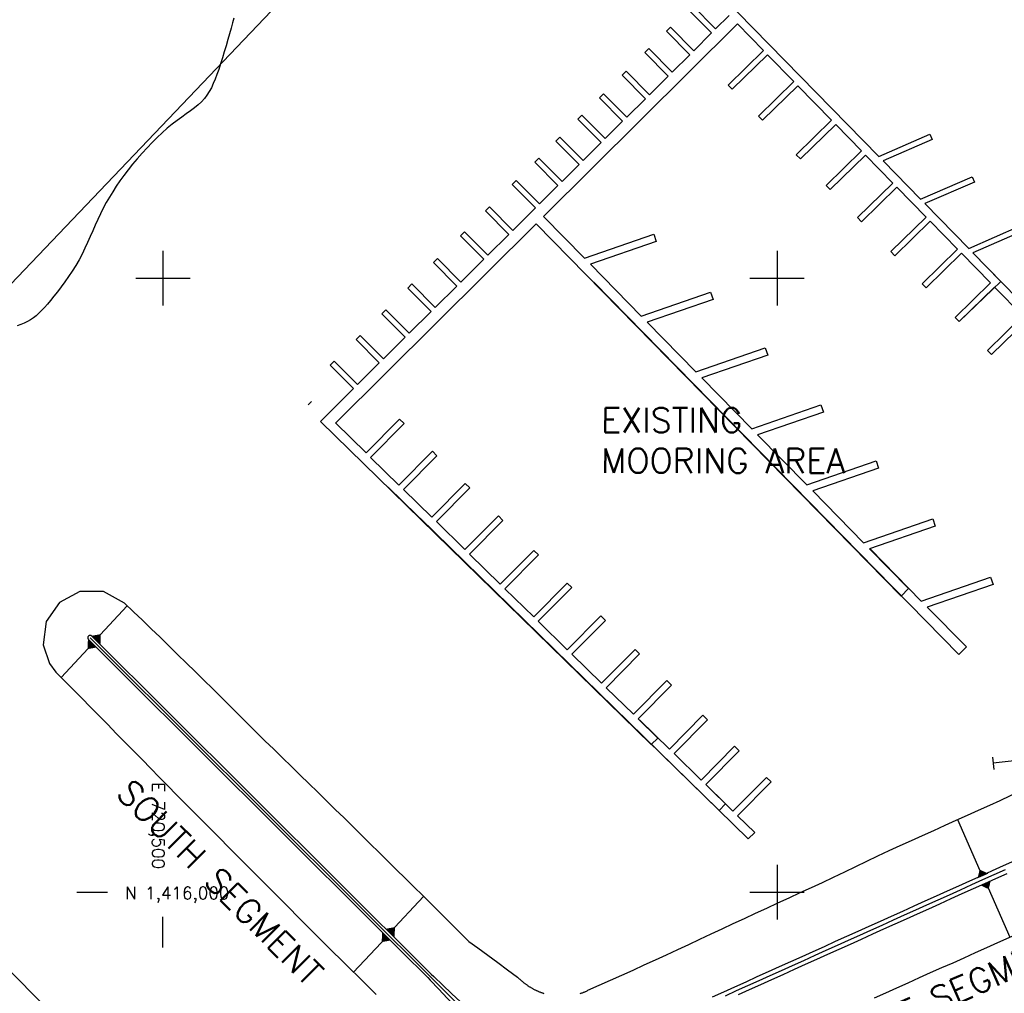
# Model space of a CAD drawing. Header units: feet. Extents: x 719681 to 872103, y 1414424 to 1527791.
# Tile 3 of 12: x 720383 to 721185, y 1415918 to 1416711. Entities that reach past the tile are written whole.
import ezdxf

# ---------------------------------------------------------------- set-up
doc = ezdxf.new("R2010")
doc.units = ezdxf.units.FT
doc.header["$LTSCALE"] = 100
doc.header["$MEASUREMENT"] = 0
doc.linetypes.add('DASHED', pattern=[0.75, 0.5, -0.25])
doc.linetypes.add('DASHED2', pattern=[0.375, 0.25, -0.125])
for name, color, linetype in [('BREAKWATER-ALT3B-MODIFIED', 3, 'CONTINUOUS'), ('CONT-MJR-2002', 6, 'DASHED2'), ('FLOATS', 8, 'CONTINUOUS'), ('FLOATS-RAC', 20, 'CONTINUOUS'), ('GRID', 7, 'CONTINUOUS'), ('LIMITS', 3, 'DASHED'), ('SHORELINE', 4, 'CONTINUOUS')]:
    doc.layers.add(name, color=color, linetype=linetype)
doc.styles.add('L100', font='ROMANS.SHX')
doc.styles.add('L200', font='simplex', dxfattribs={"height": 50})

# ---------------------------------------------------------------- blocks, each defined once
blk = doc.blocks.new('SIDETICK')
at = {"layer": 'GRID'}
blk.add_lwpolyline([(-0.25, 0), (0, 0)], dxfattribs=at)
blk = doc.blocks.new('TICK')
at = {"layer": 'GRID'}
for points in [[(0, 0.2215), (0, -0.2215)], [(-0.2215, 0), (0.2215, 0)]]:
    blk.add_lwpolyline(points, dxfattribs=at)

msp = doc.modelspace()

# ---------------------------------------------------------------- linework, layer by layer
at = {"layer": 'BREAKWATER-ALT3B-MODIFIED', "color": 1}
for p, q in [((720445.29, 1416205.83, 32), (720470.97, 1416233.27, 32)), ((720442.77, 1416202.24, 32), (720417.16, 1416174.88, 32)), ((721167.3, 1416012.96, 32), (721147.18, 1416058.99, 32)), ((721170.07, 1416007.9, 32), (721189.59, 1415963.25, 32)), ((720684.8, 1415967.25, 32), (720712.17, 1415996.5, 32)), ((720682.28, 1415963.66, 32), (720655.26, 1415934.79, 32))]:
    msp.add_line(p, q, dxfattribs=at)
at = {"layer": 'BREAKWATER-ALT3B-MODIFIED'}
for points in [[(720468.82, 1416235.33, -10.21), (720451.71, 1416244.87, -9.88), (720432.39, 1416244.97, -9.51), (720415.73, 1416235.81, -9.03), (720404.88, 1416220.37, -9.14), (720402.47, 1416201.5, -9.44), (720407.62, 1416186.33, -9.73), (720412.9, 1416179.19, -9.95)], [(720468.82, 1416235.33, -10.21), (720476.05, 1416228.42, -10.35), (720483.26, 1416221.48, -10.47), (720490.46, 1416214.54, -10.58), (720497.63, 1416207.57, -10.66), (720504.77, 1416200.57, -10.71), (720511.91, 1416193.57, -10.77), (720519.06, 1416186.57, -10.82), (720526.22, 1416179.59, -10.9), (720533.41, 1416172.64, -11), (720540.5, 1416165.59, -11), (720547.58, 1416158.53, -11), (720554.67, 1416151.47, -11), (720561.75, 1416144.41, -11), (720568.84, 1416137.36, -11), (720575.92, 1416130.3, -11), (720583.07, 1416123.3, -11.06), (720590.23, 1416116.33, -11.13), (720597.39, 1416109.35, -11.21), (720604.55, 1416102.36, -11.28), (720611.7, 1416095.37, -11.34), (720618.85, 1416088.38, -11.4), (720626.01, 1416081.39, -11.47), (720633.16, 1416074.4, -11.53), (720640.31, 1416067.41, -11.59), (720647.46, 1416060.42, -11.65), (720654.6, 1416053.42, -11.71), (720661.73, 1416046.4, -11.75), (720668.84, 1416039.38, -11.78), (720675.96, 1416032.35, -11.81), (720683.08, 1416025.33, -11.84), (720690.2, 1416018.31, -11.88), (720697.32, 1416011.29, -11.91), (720704.41, 1416004.23, -11.91), (720711.49, 1415997.17, -11.91), (720718.59, 1415990.13, -11.92), (720725.68, 1415983.08, -11.94), (720732.78, 1415976.03, -11.95), (720739.87, 1415968.99, -11.96), (720746.97, 1415961.94, -11.97), (720749.06, 1415959.87, -11.97)], [(720442.13, 1416208.53, 15), (720441.28, 1416209.04, 15), (720440.29, 1416209.07, 15), (720439.4, 1416208.62, 15), (720438.84, 1416207.81, 15), (720438.74, 1416206.83, 15), (720439.12, 1416205.91, 15), (720439.31, 1416205.7, 15)], [(720439.31, 1416205.7, 15), (720446.39, 1416198.64, 15), (720453.47, 1416191.58, 15), (720460.56, 1416184.53, 15), (720467.64, 1416177.47, 15), (720474.73, 1416170.41, 15), (720481.81, 1416163.35, 15), (720488.9, 1416156.3, 15), (720495.98, 1416149.24, 15), (720503.07, 1416142.18, 15), (720510.15, 1416135.12, 15), (720517.23, 1416128.07, 15), (720524.32, 1416121.01, 15), (720531.4, 1416113.95, 15), (720538.49, 1416106.89, 15), (720545.57, 1416099.83, 15), (720552.66, 1416092.78, 15), (720559.74, 1416085.72, 15), (720566.83, 1416078.66, 15), (720573.91, 1416071.6, 15), (720580.99, 1416064.55, 15), (720588.08, 1416057.49, 15), (720595.16, 1416050.43, 15), (720602.25, 1416043.37, 15), (720609.33, 1416036.32, 15), (720616.42, 1416029.26, 15), (720623.5, 1416022.2, 15), (720630.59, 1416015.14, 15), (720637.67, 1416008.09, 15), (720644.75, 1416001.03, 15), (720651.84, 1415993.97, 15), (720658.92, 1415986.91, 15), (720666.01, 1415979.85, 15), (720673.09, 1415972.8, 15), (720680.18, 1415965.74, 15), (720687.26, 1415958.68, 15), (720694.35, 1415951.62, 15), (720701.43, 1415944.57, 15), (720708.51, 1415937.51, 15), (720715.6, 1415930.45, 15), (720717.7, 1415928.36, 15)], [(720440.72, 1416207.12, 0), (720447.8, 1416200.06, 0), (720454.89, 1416193, 0), (720461.97, 1416185.94, 0), (720469.05, 1416178.89, 0), (720476.14, 1416171.83, 0), (720483.22, 1416164.77, 0), (720490.31, 1416157.71, 0), (720497.39, 1416150.66, 0), (720504.48, 1416143.6, 0), (720511.56, 1416136.54, 0), (720518.65, 1416129.48, 0), (720525.73, 1416122.42, 0), (720532.81, 1416115.37, 0), (720539.9, 1416108.31, 0), (720546.98, 1416101.25, 0), (720554.07, 1416094.19, 0), (720561.15, 1416087.14, 0), (720568.24, 1416080.08, 0), (720575.32, 1416073.02, 0), (720582.41, 1416065.96, 0), (720589.49, 1416058.91, 0), (720596.57, 1416051.85, 0), (720603.66, 1416044.79, 0), (720610.74, 1416037.73, 0), (720617.83, 1416030.68, 0), (720624.91, 1416023.62, 0), (720632, 1416016.56, 0), (720639.08, 1416009.5, 0), (720646.17, 1416002.44, 0), (720653.25, 1415995.39, 0), (720660.33, 1415988.33, 0), (720667.42, 1415981.27, 0), (720674.5, 1415974.21, 0), (720681.59, 1415967.16, 0), (720688.67, 1415960.1, 0), (720695.76, 1415953.04, 0), (720702.84, 1415945.98, 0), (720709.93, 1415938.93, 0), (720717.01, 1415931.87, 0), (720724.09, 1415924.81, 0), (720731.18, 1415917.75, 0), (720738.26, 1415910.69, 0)], [(720442.13, 1416208.53, 15), (720449.21, 1416201.48, 15), (720456.3, 1416194.42, 15), (720463.38, 1416187.36, 15), (720470.47, 1416180.3, 15), (720477.55, 1416173.25, 15), (720484.63, 1416166.19, 15), (720491.72, 1416159.13, 15), (720498.8, 1416152.07, 15), (720505.89, 1416145.01, 15), (720512.97, 1416137.96, 15), (720520.06, 1416130.9, 15), (720527.14, 1416123.84, 15), (720534.23, 1416116.78, 15), (720541.31, 1416109.73, 15), (720548.39, 1416102.67, 15), (720555.48, 1416095.61, 15), (720562.56, 1416088.55, 15), (720569.65, 1416081.5, 15), (720576.73, 1416074.44, 15), (720583.82, 1416067.38, 15), (720590.9, 1416060.32, 15), (720597.99, 1416053.27, 15), (720605.07, 1416046.21, 15), (720612.15, 1416039.15, 15), (720619.24, 1416032.09, 15), (720626.32, 1416025.03, 15), (720633.41, 1416017.98, 15), (720640.49, 1416010.92, 15), (720647.58, 1416003.86, 15), (720654.66, 1415996.8, 15), (720661.75, 1415989.75, 15), (720668.83, 1415982.69, 15), (720675.91, 1415975.63, 15), (720683, 1415968.57, 15), (720690.08, 1415961.52, 15), (720697.17, 1415954.46, 15), (720704.25, 1415947.4, 15), (720711.34, 1415940.34, 15), (720718.42, 1415933.28, 15), (720720.51, 1415931.21, 15)], [(720412.9, 1416179.19, -9.95), (720419.92, 1416172.08, -10), (720427.01, 1416165.02, -10), (720434.05, 1416157.92, -10.04), (720441.04, 1416150.77, -10.13), (720448.03, 1416143.62, -10.22), (720455.03, 1416136.47, -10.3), (720462.03, 1416129.33, -10.38), (720469.04, 1416122.2, -10.45), (720476.05, 1416115.06, -10.52), (720483.05, 1416107.93, -10.59), (720490.05, 1416100.78, -10.68), (720497.04, 1416093.62, -10.77), (720504.03, 1416086.48, -10.85), (720511.07, 1416079.38, -10.89), (720518.09, 1416072.25, -10.96), (720525.13, 1416065.15, -11), (720532.22, 1416058.09, -11), (720539.27, 1416051.01, -11.02), (720546.29, 1416043.88, -11.09), (720553.33, 1416036.78, -11.13), (720560.38, 1416029.68, -11.17), (720567.43, 1416022.59, -11.2), (720574.47, 1416015.49, -11.24), (720581.52, 1416008.4, -11.27), (720588.57, 1416001.31, -11.3), (720595.63, 1415994.22, -11.33), (720602.69, 1415987.14, -11.35), (720609.75, 1415980.06, -11.38), (720616.81, 1415972.98, -11.4), (720623.9, 1415965.92, -11.39), (720630.98, 1415958.86, -11.39), (720638.08, 1415951.82, -11.38), (720645.18, 1415944.78, -11.37), (720652.28, 1415937.74, -11.35), (720659.39, 1415930.7, -11.33), (720666.49, 1415923.66, -11.31), (720673.57, 1415916.6, -11.32)], [(721227.04, 1416096.63, -14), (721216.81, 1416091.67, -14), (721207.82, 1416087.29, -14), (721198.83, 1416082.9, -14), (721189.84, 1416078.52, -14), (721181.5, 1416074.46, -14)], [(721181.5, 1416074.46, -14), (721172.98, 1416070.62, -14), (721163.86, 1416066.51, -14), (721154.75, 1416062.4, -14), (721145.63, 1416058.29, -14), (721136.51, 1416054.18, -14), (721127.4, 1416050.07, -14), (721118.28, 1416045.96, -14), (721109.17, 1416041.85, -14), (721100.05, 1416037.74, -14), (721090.95, 1416033.58, -13.97), (721081.95, 1416029.22, -13.78), (721072.95, 1416024.86, -13.6), (721063.91, 1416020.56, -13.46), (721054.86, 1416016.32, -13.37), (721045.83, 1416012.02, -13.23), (721036.8, 1416007.72, -13.09), (721027.73, 1416003.49, -13), (721018.62, 1415999.37, -12.99), (721009.55, 1415995.17, -12.93), (721000.47, 1415990.98, -12.87), (720991.39, 1415986.78, -12.8), (720982.31, 1415982.59, -12.74), (720973.24, 1415978.39, -12.68), (720964.16, 1415974.18, -12.61), (720955.1, 1415969.96, -12.53), (720946.04, 1415965.73, -12.43), (720936.98, 1415961.49, -12.34), (720927.92, 1415957.26, -12.25), (720918.86, 1415953.02, -12.16), (720909.8, 1415948.79, -12.07), (720900.72, 1415944.58, -12), (720891.6, 1415940.47, -12), (720882.49, 1415936.36, -12), (720873.37, 1415932.26, -12), (720845.81, 1415919.83, -12)], [(721193.32, 1416025.49, 19), (721184.21, 1416021.38, 19), (721175.09, 1416017.27, 19), (721165.98, 1416013.16, 19), (721156.86, 1416009.05, 19), (721147.74, 1416004.94, 19), (721138.63, 1416000.83, 19), (721129.51, 1415996.72, 19), (721120.39, 1415992.61, 19), (721111.28, 1415988.5, 19), (721102.16, 1415984.39, 19), (721093.04, 1415980.28, 19), (721083.93, 1415976.17, 19), (721074.81, 1415972.06, 19), (721065.69, 1415967.95, 19), (721056.58, 1415963.84, 19), (721047.46, 1415959.73, 19), (721038.35, 1415955.62, 19), (721029.23, 1415951.51, 19), (721020.11, 1415947.4, 19), (721011, 1415943.29, 19), (721001.88, 1415939.18, 19), (720992.76, 1415935.07, 19), (720983.65, 1415930.96, 19), (720974.53, 1415926.85, 19), (720965.41, 1415922.74, 19), (720956.3, 1415918.63, 19), (720947.18, 1415914.52, 19)], [(721185.65, 1416018.19, 15), (721176.53, 1416014.08, 15), (721167.41, 1416009.97, 15), (721158.3, 1416005.86, 15), (721149.18, 1416001.75, 15), (721140.06, 1415997.64, 15), (721130.95, 1415993.53, 15), (721121.83, 1415989.42, 15), (721112.72, 1415985.31, 15), (721103.6, 1415981.2, 15), (721094.48, 1415977.09, 15), (721085.37, 1415972.98, 15), (721076.25, 1415968.87, 15), (721067.13, 1415964.76, 15), (721058.02, 1415960.65, 15), (721048.9, 1415956.54, 15), (721039.78, 1415952.43, 15), (721030.67, 1415948.32, 15), (721021.55, 1415944.21, 15), (721012.43, 1415940.1, 15), (721003.32, 1415935.99, 15), (720994.2, 1415931.88, 15), (720985.09, 1415927.77, 15), (720975.97, 1415923.66, 15), (720966.85, 1415919.55, 15), (720957.74, 1415915.44, 15)], [(721185.65, 1416018.19, 19), (721176.53, 1416014.08, 19), (721167.41, 1416009.97, 19), (721158.3, 1416005.86, 19), (721149.18, 1416001.75, 19), (721140.06, 1415997.64, 19), (721130.95, 1415993.53, 19), (721121.83, 1415989.42, 19), (721112.72, 1415985.31, 19), (721103.6, 1415981.2, 19), (721094.48, 1415977.09, 19), (721085.37, 1415972.98, 19), (721076.25, 1415968.87, 19), (721067.13, 1415964.76, 19), (721058.02, 1415960.65, 19), (721048.9, 1415956.54, 19), (721039.78, 1415952.43, 19), (721030.67, 1415948.32, 19), (721021.55, 1415944.21, 19), (721012.43, 1415940.1, 19), (721003.32, 1415935.99, 19), (720994.2, 1415931.88, 19), (720985.09, 1415927.77, 19), (720975.97, 1415923.66, 19), (720966.85, 1415919.55, 19), (720957.74, 1415915.44, 19)], [(721187.08, 1416015, 19), (721177.97, 1416010.89, 19), (721168.85, 1416006.78, 19), (721159.74, 1416002.67, 19), (721150.62, 1415998.56, 19), (721141.5, 1415994.45, 19), (721132.39, 1415990.34, 19), (721123.27, 1415986.23, 19), (721114.15, 1415982.12, 19), (721105.04, 1415978.01, 19), (721095.92, 1415973.9, 19), (721086.8, 1415969.79, 19), (721077.69, 1415965.68, 19), (721068.57, 1415961.57, 19), (721059.46, 1415957.46, 19), (721050.34, 1415953.35, 19), (721041.22, 1415949.24, 19), (721032.11, 1415945.13, 19), (721022.99, 1415941.02, 19), (721013.87, 1415936.91, 19), (721004.76, 1415932.8, 19), (720995.64, 1415928.69, 19), (720986.52, 1415924.58, 19), (720977.41, 1415920.47, 19), (720968.29, 1415916.36, 19)], [(721224.67, 1415978.96, -13.2), (721216.03, 1415975.13, -13.16), (721206.89, 1415971.06, -13.13), (721197.77, 1415966.96, -13.12), (721188.67, 1415962.83, -13.14), (721179.55, 1415958.71, -13.14), (721170.44, 1415954.6, -13.15), (721161.33, 1415950.48, -13.15), (721152.23, 1415946.33, -13.19), (721143.11, 1415942.21, -13.19), (721133.92, 1415938.28, -13.06), (721124.76, 1415934.25, -13), (721115.65, 1415930.14, -13), (721106.53, 1415926.03, -13), (721097.42, 1415921.92, -13), (721088.3, 1415917.81, -13), (721079.18, 1415913.71, -13)], [(720749.06, 1415959.87, -11.97), (720756.32, 1415954.77, -11.99), (720764.44, 1415948.81, -12), (720772.56, 1415942.84, -12), (720780.67, 1415936.88, -12), (720788.78, 1415930.91, -12), (720789.63, 1415930.09, -12)], [(720717.7, 1415928.36, 15), (720724.57, 1415921.09, 15.8), (720731.44, 1415913.83, 16.6), (720738.31, 1415906.56, 17.4), (720745.18, 1415899.29, 18.2), (720752.05, 1415892.03, 19), (720752.07, 1415892, 19)], [(720720.51, 1415931.21, 15), (720727.8, 1415924.37, 15.8), (720735.09, 1415917.52, 16.6), (720742.39, 1415910.68, 17.4), (720749.68, 1415903.84, 18.2), (720756.97, 1415897, 19), (720756.98, 1415896.99, 19)], [(720789.63, 1415930.09, -12), (720790.16, 1415929.56, -11.99), (720790.52, 1415929.21, -11.99), (720790.88, 1415928.87, -11.99), (720791.25, 1415928.53, -11.99), (720791.62, 1415928.19, -11.99), (720791.99, 1415927.85, -11.99), (720792.37, 1415927.52, -11.99), (720792.75, 1415927.2, -11.99), (720793.13, 1415926.88, -11.99), (720793.51, 1415926.56, -11.99), (720793.9, 1415926.24, -11.99), (720794.3, 1415925.93, -11.99), (720794.69, 1415925.63, -11.99), (720795.09, 1415925.32, -11.99), (720795.49, 1415925.03, -11.99), (720795.9, 1415924.73, -11.99), (720796.3, 1415924.44, -11.99), (720796.71, 1415924.15, -11.99), (720797.13, 1415923.87, -11.99), (720797.54, 1415923.59, -11.99), (720797.96, 1415923.32, -11.99), (720798.38, 1415923.05, -11.99), (720798.81, 1415922.79, -11.99), (720799.23, 1415922.53, -11.99), (720799.66, 1415922.27, -11.99), (720800.1, 1415922.02, -11.99), (720800.53, 1415921.77, -11.99), (720800.97, 1415921.53, -11.99), (720801.41, 1415921.29, -11.99), (720801.85, 1415921.05, -11.99), (720802.29, 1415920.82, -11.99), (720802.74, 1415920.6, -11.99), (720803.19, 1415920.38, -11.99), (720803.64, 1415920.16, -11.99), (720804.09, 1415919.95, -11.99), (720804.55, 1415919.74, -11.99), (720805.01, 1415919.54, -11.99), (720805.46, 1415919.34, -11.99), (720805.93, 1415919.15, -11.99), (720806.39, 1415918.96, -11.99), (720806.85, 1415918.78, -11.99), (720807.32, 1415918.6, -12), (720807.79, 1415918.43, -12), (720808.26, 1415918.26, -12), (720808.73, 1415918.09, -12), (720809.21, 1415917.93, -12), (720809.68, 1415917.78, -12), (720810.16, 1415917.62, -12)], [(720839.71, 1415917.52, -12), (720840.19, 1415917.67, -12), (720840.66, 1415917.82, -12), (720841.14, 1415917.98, -12), (720841.61, 1415918.14, -12), (720842.08, 1415918.31, -12), (720842.55, 1415918.48, -12), (720843.02, 1415918.66, -12), (720843.48, 1415918.84, -12), (720843.95, 1415919.03, -12), (720844.41, 1415919.22, -12), (720844.87, 1415919.41, -12), (720845.36, 1415919.63, -12), (720845.81, 1415919.83, -12)]]:
    msp.add_polyline3d(points, dxfattribs=at)
at = {"layer": 'BREAKWATER-ALT3B-MODIFIED', "color": 1}
for points in [[(720438.9, 1416205.82), (720445.85, 1416199.24), (720438.64, 1416197.93)], [(720449.17, 1416202.25), (720442.21, 1416208.83), (720449.43, 1416210.14)], [(721172.12, 1416015.11), (721163.32, 1416011.32), (721164.97, 1416018.46)], [(721165.25, 1416005.76), (721174.05, 1416009.54), (721172.4, 1416002.4)], [(720678.4, 1415967.24), (720685.36, 1415960.66), (720678.14, 1415959.35)], [(720688.68, 1415963.67), (720681.72, 1415970.25), (720688.93, 1415971.56)]]:
    msp.add_solid(points, dxfattribs=at)
at = {"layer": 'CONT-MJR-2002'}
msp.add_line((720620.95, 1416399.71), (720618.13, 1416396.87), dxfattribs=at)
at = {"layer": 'FLOATS'}
for p, q in [((720927.79, 1416718.81), (720946.77, 1416699.7)), ((720950.05, 1416702.96), (720931.07, 1416722.06)), ((720950.05, 1416702.96), (720961.11, 1416713.94)), ((720967.82, 1416707.07), (720809.91, 1416550.25)), ((720913.21, 1416704.33), (720909.93, 1416701.07)), ((720932.19, 1416685.22), (720913.21, 1416704.33)), ((720909.93, 1416701.07), (720928.91, 1416681.96)), ((720895.71, 1416686.94), (720892.43, 1416683.68)), ((720914.68, 1416667.83), (720895.71, 1416686.94)), ((720960.26, 1416657.23), (720989.04, 1416685.34)), ((720892.43, 1416683.68), (720911.4, 1416664.58)), ((720992.33, 1416681.98), (720963.54, 1416653.87)), ((720877.11, 1416668.47), (720873.83, 1416665.21)), ((720873.83, 1416665.21), (720892.81, 1416646.11)), ((720896.09, 1416649.36), (720877.11, 1416668.47)), ((720963.54, 1416653.87), (720960.26, 1416657.23)), ((720984.88, 1416632.02), (721013.66, 1416660.13)), ((721016.95, 1416656.77), (720988.16, 1416628.66)), ((720858.63, 1416650.11), (720855.35, 1416646.85)), ((720855.35, 1416646.85), (720874.32, 1416627.75)), ((720877.6, 1416631.01), (720858.63, 1416650.11)), ((720841.16, 1416632.77), (720837.88, 1416629.51)), ((720837.88, 1416629.51), (720856.86, 1416610.41)), ((720860.14, 1416613.66), (720841.16, 1416632.77)), ((720988.16, 1416628.66), (720984.88, 1416632.02)), ((721015.72, 1416600.44), (721044.5, 1416628.55)), ((721047.79, 1416625.19), (721019, 1416597.08)), ((720823.14, 1416614.87), (720819.86, 1416611.61)), ((720842.12, 1416595.77), (720823.14, 1416614.87)), ((720819.86, 1416611.61), (720838.84, 1416592.51)), ((720805.97, 1416597.82), (720802.69, 1416594.56)), ((720824.95, 1416578.72), (720805.97, 1416597.82)), ((721019, 1416597.08), (721015.72, 1416600.44)), ((721040.06, 1416575.52), (721068.84, 1416603.64)), ((721072.12, 1416600.28), (721043.34, 1416572.16)), ((720802.69, 1416594.56), (720821.67, 1416575.46)), ((720787.56, 1416579.54), (720784.28, 1416576.28)), ((720784.28, 1416576.28), (720803.26, 1416557.17)), ((720806.54, 1416560.43), (720787.56, 1416579.54)), ((721043.34, 1416572.16), (721040.06, 1416575.52)), ((721065.59, 1416549.38), (721094.38, 1416577.49)), ((721097.66, 1416574.13), (721068.87, 1416546.02)), ((720765.95, 1416558.07), (720762.67, 1416554.81)), ((720784.92, 1416538.96), (720765.95, 1416558.07)), ((720762.67, 1416554.81), (720781.64, 1416535.71)), ((721068.87, 1416546.02), (721065.59, 1416549.38)), ((721092.62, 1416521.7), (721121.4, 1416549.82)), ((721124.69, 1416546.46), (721095.9, 1416518.34)), ((720745.61, 1416537.87), (720742.33, 1416534.61)), ((720742.33, 1416534.61), (720761.3, 1416515.51)), ((720764.58, 1416518.76), (720745.61, 1416537.87)), ((721095.9, 1416518.34), (721092.62, 1416521.7)), ((721118.21, 1416495.51), (721146.99, 1416523.62)), ((721150.27, 1416520.26), (721121.49, 1416492.15)), ((720723.5, 1416515.91), (720720.22, 1416512.65)), ((720720.22, 1416512.65), (720739.19, 1416493.55)), ((720742.47, 1416496.81), (720723.5, 1416515.91)), ((720702.71, 1416495.27), (720699.43, 1416492.01)), ((720721.68, 1416476.16), (720702.71, 1416495.27)), ((721121.49, 1416492.15), (721118.21, 1416495.51)), ((721145.07, 1416468), (721173.85, 1416496.12)), ((721177.13, 1416492.76), (721148.35, 1416464.64)), ((720699.43, 1416492.01), (720718.41, 1416472.9)), ((720681.6, 1416474.3), (720678.32, 1416471.04)), ((720678.32, 1416471.04), (720697.3, 1416451.94)), ((720700.57, 1416455.19), (720681.6, 1416474.3)), ((721171.32, 1416441.13), (721200.1, 1416469.24)), ((721148.35, 1416464.64), (721145.07, 1416468)), ((721203.38, 1416465.88), (721174.6, 1416437.77)), ((720660.5, 1416453.34), (720657.22, 1416450.09)), ((720679.47, 1416434.24), (720660.5, 1416453.34)), ((720657.22, 1416450.09), (720676.19, 1416430.98)), ((721174.6, 1416437.77), (721171.32, 1416441.13)), ((720639.5, 1416432.49), (720636.22, 1416429.23)), ((720636.22, 1416429.23), (720655.19, 1416410.12)), ((720658.47, 1416413.38), (720639.5, 1416432.49))]:
    msp.add_line(p, q, dxfattribs=at)
for points in [[(720955.13, 1416729.89), (721082.89, 1416599.09)], [(720989.04, 1416685.34), (720967.82, 1416707.07)], [(720932.19, 1416685.22), (720946.77, 1416699.7)], [(720914.68, 1416667.83), (720928.91, 1416681.96)], [(721013.66, 1416660.13), (720992.33, 1416681.98)], [(720896.09, 1416649.36), (720911.4, 1416664.58)], [(721044.5, 1416628.55), (721016.95, 1416656.77)], [(720877.6, 1416631.01), (720892.81, 1416646.11)], [(720860.14, 1416613.66), (720874.32, 1416627.75)], [(721068.84, 1416603.64), (721047.79, 1416625.19)], [(721082.89, 1416599.09), (721124.47, 1416617.26), (721126.34, 1416612.98), (721086.38, 1416595.52)], [(720842.12, 1416595.77), (720856.86, 1416610.41)], [(721094.38, 1416577.49), (721072.12, 1416600.28)], [(720824.95, 1416578.72), (720838.84, 1416592.51)], [(721086.38, 1416595.52), (721116.8, 1416564.36)], [(721116.8, 1416564.36), (721158.94, 1416582.5), (721160.79, 1416578.21), (721120.3, 1416560.78)], [(720806.54, 1416560.43), (720821.67, 1416575.46)], [(721121.4, 1416549.82), (721097.66, 1416574.13)], [(720784.92, 1416538.96), (720803.26, 1416557.17)], [(721120.3, 1416560.78), (721156.05, 1416524.18)], [(720809.91, 1416550.25), (720843.2, 1416516.3)], [(720803.82, 1416544.2), (720640.53, 1416382.03)], [(721075.27, 1416279.64), (721107.09, 1416247.2), (721100.96, 1416241.18), (720803.82, 1416544.2)], [(721146.99, 1416523.62), (721124.69, 1416546.46)], [(721156.05, 1416524.18), (721198.05, 1416542.63), (721199.93, 1416538.35), (721159.53, 1416520.61)], [(720764.58, 1416518.76), (720781.64, 1416535.71)], [(720843.2, 1416516.3), (720899.63, 1416535.79), (720901.67, 1416529.86), (720848.06, 1416511.35)], [(721173.85, 1416496.12), (721150.27, 1416520.26)], [(721159.53, 1416520.61), (721195.8, 1416483.48)], [(720742.47, 1416496.81), (720761.3, 1416515.51)], [(720848.06, 1416511.35), (720889.51, 1416469.07)], [(720721.68, 1416476.16), (720739.19, 1416493.55)], [(721200.1, 1416469.24), (721177.13, 1416492.76)], [(720889.51, 1416469.07), (720945.94, 1416488.55), (720947.99, 1416482.63), (720894.37, 1416464.12)], [(720700.57, 1416455.19), (720718.41, 1416472.9)], [(720894.37, 1416464.12), (720933.96, 1416423.75)], [(720679.47, 1416434.24), (720697.3, 1416451.94)], [(720933.96, 1416423.75), (720990.39, 1416443.23), (720992.43, 1416437.31), (720938.81, 1416418.8)], [(720658.47, 1416413.38), (720676.19, 1416430.98)], [(720938.81, 1416418.8), (720979.37, 1416377.44)], [(720628.31, 1416383.43), (720655.19, 1416410.12)], [(720979.37, 1416377.44), (721035.8, 1416396.92), (721037.85, 1416390.99), (720984.23, 1416372.48)], [(720886.84, 1416141.18), (720902.86, 1416125.51), (720897.59, 1416120.13), (720628.31, 1416383.43)], [(720640.47, 1416382.08), (720665.37, 1416357.74)], [(720665.37, 1416357.74), (720692.59, 1416385.25), (720696.34, 1416381.55), (720669.13, 1416354.05)], [(720984.23, 1416372.48), (721024.2, 1416331.72)], [(720692.19, 1416331.51), (720719.41, 1416359.03), (720723.15, 1416355.32), (720695.95, 1416327.83)], [(720669.13, 1416354.05), (720692.19, 1416331.51)], [(721024.2, 1416331.72), (721080.63, 1416351.2), (721082.68, 1416345.28), (721029.06, 1416326.77)], [(720718.87, 1416305.42), (720746.1, 1416332.93), (720749.84, 1416329.23), (720722.64, 1416301.74)], [(720695.95, 1416327.83), (720718.87, 1416305.42)], [(721029.06, 1416326.77), (721070.42, 1416284.59)], [(720722.64, 1416301.74), (720745.9, 1416279)], [(720745.9, 1416279), (720773.12, 1416306.51), (720776.86, 1416302.8), (720749.66, 1416275.31)], [(721070.42, 1416284.59), (721126.85, 1416304.08), (721128.89, 1416298.15), (721075.27, 1416279.64)], [(720774.71, 1416250.82), (720801.93, 1416278.34), (720805.68, 1416274.63), (720778.47, 1416247.14)], [(720749.66, 1416275.31), (720774.71, 1416250.82)], [(720778.47, 1416247.14), (720801.87, 1416224.27)], [(720801.87, 1416224.27), (720829.09, 1416251.78), (720832.83, 1416248.08), (720805.63, 1416220.59)], [(720805.63, 1416220.59), (720829.27, 1416197.47)], [(720829.27, 1416197.47), (720856.5, 1416224.98), (720860.24, 1416221.28), (720833.04, 1416193.79)], [(720857.19, 1416170.17), (720884.42, 1416197.68), (720888.16, 1416193.98), (720860.96, 1416166.48)], [(720833.04, 1416193.79), (720857.19, 1416170.17)], [(720883.08, 1416144.86), (720910.3, 1416172.37), (720914.04, 1416168.67), (720886.84, 1416141.18)], [(720860.96, 1416166.48), (720883.08, 1416144.86)]]:
    msp.add_lwpolyline(points, dxfattribs=at)
at = {"layer": 'FLOATS-RAC', "lineweight": 35}
for p, q in [((720103.87, 1416210.52), (721429.32, 1417598.12)), ((720718.5, 1415589), (720103.87, 1416210.52))]:
    msp.add_line(p, q, dxfattribs=at)
at = {"layer": 'FLOATS-RAC'}
for p, q in [((720927.79, 1416718.81), (720946.77, 1416699.7)), ((720950.05, 1416702.96), (720931.07, 1416722.06)), ((720950.05, 1416702.96), (720961.11, 1416713.94)), ((720967.82, 1416707.07), (720809.91, 1416550.25)), ((720913.21, 1416704.33), (720909.93, 1416701.07)), ((720932.19, 1416685.22), (720913.21, 1416704.33)), ((720909.93, 1416701.07), (720928.91, 1416681.96)), ((720895.71, 1416686.94), (720892.43, 1416683.68)), ((720914.68, 1416667.83), (720895.71, 1416686.94)), ((720960.26, 1416657.23), (720989.04, 1416685.34)), ((720892.43, 1416683.68), (720911.4, 1416664.58)), ((720992.33, 1416681.98), (720963.54, 1416653.87)), ((720877.11, 1416668.47), (720873.83, 1416665.21)), ((720873.83, 1416665.21), (720892.81, 1416646.11)), ((720896.09, 1416649.36), (720877.11, 1416668.47)), ((720963.54, 1416653.87), (720960.26, 1416657.23)), ((720984.88, 1416632.02), (721013.66, 1416660.13)), ((721016.95, 1416656.77), (720988.16, 1416628.66)), ((720858.63, 1416650.11), (720855.35, 1416646.85)), ((720855.35, 1416646.85), (720874.32, 1416627.75)), ((720877.6, 1416631.01), (720858.63, 1416650.11)), ((720841.16, 1416632.77), (720837.88, 1416629.51)), ((720837.88, 1416629.51), (720856.86, 1416610.41)), ((720860.14, 1416613.66), (720841.16, 1416632.77)), ((720988.16, 1416628.66), (720984.88, 1416632.02)), ((721015.72, 1416600.44), (721044.5, 1416628.55)), ((721047.79, 1416625.19), (721019, 1416597.08)), ((720823.14, 1416614.87), (720819.86, 1416611.61)), ((720842.12, 1416595.77), (720823.14, 1416614.87)), ((720819.86, 1416611.61), (720838.84, 1416592.51)), ((720805.97, 1416597.82), (720802.69, 1416594.56)), ((720824.95, 1416578.72), (720805.97, 1416597.82)), ((721019, 1416597.08), (721015.72, 1416600.44)), ((721040.06, 1416575.52), (721068.84, 1416603.64)), ((721072.12, 1416600.28), (721043.34, 1416572.16)), ((720802.69, 1416594.56), (720821.67, 1416575.46)), ((720787.56, 1416579.54), (720784.28, 1416576.28)), ((720784.28, 1416576.28), (720803.26, 1416557.17)), ((720806.54, 1416560.43), (720787.56, 1416579.54)), ((721043.34, 1416572.16), (721040.06, 1416575.52)), ((721065.59, 1416549.38), (721094.38, 1416577.49)), ((721097.66, 1416574.13), (721068.87, 1416546.02)), ((720765.95, 1416558.07), (720762.67, 1416554.81)), ((720784.92, 1416538.96), (720765.95, 1416558.07)), ((720762.67, 1416554.81), (720781.64, 1416535.71)), ((721068.87, 1416546.02), (721065.59, 1416549.38)), ((721092.62, 1416521.7), (721121.4, 1416549.82)), ((721124.69, 1416546.46), (721095.9, 1416518.34)), ((720745.61, 1416537.87), (720742.33, 1416534.61)), ((720742.33, 1416534.61), (720761.3, 1416515.51)), ((720764.58, 1416518.76), (720745.61, 1416537.87)), ((721095.9, 1416518.34), (721092.62, 1416521.7)), ((721118.21, 1416495.51), (721146.99, 1416523.62)), ((721150.27, 1416520.26), (721121.49, 1416492.15)), ((720723.5, 1416515.91), (720720.22, 1416512.65)), ((720720.22, 1416512.65), (720739.19, 1416493.55)), ((720742.47, 1416496.81), (720723.5, 1416515.91)), ((720702.71, 1416495.27), (720699.43, 1416492.01)), ((720721.68, 1416476.16), (720702.71, 1416495.27)), ((721121.49, 1416492.15), (721118.21, 1416495.51)), ((721145.07, 1416468), (721173.85, 1416496.12)), ((721182.17, 1416497.42), (721148.35, 1416464.64)), ((720699.43, 1416492.01), (720718.41, 1416472.9)), ((720681.6, 1416474.3), (720678.32, 1416471.04)), ((720678.32, 1416471.04), (720697.3, 1416451.94)), ((720700.57, 1416455.19), (720681.6, 1416474.3)), ((721148.35, 1416464.64), (721145.07, 1416468)), ((720660.5, 1416453.34), (720657.22, 1416450.09)), ((720679.47, 1416434.24), (720660.5, 1416453.34)), ((720657.22, 1416450.09), (720676.19, 1416430.98)), ((720639.5, 1416432.49), (720636.22, 1416429.23)), ((720636.22, 1416429.23), (720655.19, 1416410.12)), ((720658.47, 1416413.38), (720639.5, 1416432.49))]:
    msp.add_line(p, q, dxfattribs=at)
for points in [[(720955.13, 1416729.89), (721082.89, 1416599.09)], [(720989.04, 1416685.34), (720967.82, 1416707.07)], [(720932.19, 1416685.22), (720946.77, 1416699.7)], [(720914.68, 1416667.83), (720928.91, 1416681.96)], [(721013.66, 1416660.13), (720992.33, 1416681.98)], [(720896.09, 1416649.36), (720911.4, 1416664.58)], [(721044.5, 1416628.55), (721016.95, 1416656.77)], [(720877.6, 1416631.01), (720892.81, 1416646.11)], [(720860.14, 1416613.66), (720874.32, 1416627.75)], [(721068.84, 1416603.64), (721047.79, 1416625.19)], [(721082.89, 1416599.09), (721124.47, 1416617.26), (721126.34, 1416612.98), (721086.38, 1416595.52)], [(720842.12, 1416595.77), (720856.86, 1416610.41)], [(721094.38, 1416577.49), (721072.12, 1416600.28)], [(720824.95, 1416578.72), (720838.84, 1416592.51)], [(721086.38, 1416595.52), (721116.8, 1416564.36)], [(721116.8, 1416564.36), (721158.94, 1416582.5), (721160.79, 1416578.21), (721120.3, 1416560.78)], [(720806.54, 1416560.43), (720821.67, 1416575.46)], [(721121.4, 1416549.82), (721097.66, 1416574.13)], [(720784.92, 1416538.96), (720803.26, 1416557.17)], [(721120.3, 1416560.78), (721156.05, 1416524.18)], [(720809.91, 1416550.25), (720843.2, 1416516.3)], [(720803.82, 1416544.2), (720640.53, 1416382.03)], [(721075.27, 1416279.64), (721107.09, 1416247.2), (721100.96, 1416241.18), (720803.82, 1416544.2)], [(721146.99, 1416523.62), (721124.69, 1416546.46)], [(721156.05, 1416524.18), (721198.05, 1416542.63), (721199.93, 1416538.35), (721159.53, 1416520.61)], [(720764.58, 1416518.76), (720781.64, 1416535.71)], [(720843.2, 1416516.3), (720899.63, 1416535.79), (720901.67, 1416529.86), (720848.06, 1416511.35)], [(721173.85, 1416496.12), (721150.27, 1416520.26)], [(721159.53, 1416520.61), (721182.06, 1416497.49)], [(720742.47, 1416496.81), (720761.3, 1416515.51)], [(720848.06, 1416511.35), (720889.51, 1416469.07)], [(720721.68, 1416476.16), (720739.19, 1416493.55)], [(721122.34, 1416232.12), (721154.16, 1416199.67), (721148.03, 1416193.66), (720850.89, 1416496.68)], [(720889.51, 1416469.07), (720945.94, 1416488.55), (720947.99, 1416482.63), (720894.37, 1416464.12)], [(720700.57, 1416455.19), (720718.41, 1416472.9)], [(720894.37, 1416464.12), (720933.96, 1416423.75)], [(720679.47, 1416434.24), (720697.3, 1416451.94)], [(720933.96, 1416423.75), (720990.39, 1416443.23), (720992.43, 1416437.31), (720938.81, 1416418.8)], [(720658.47, 1416413.38), (720676.19, 1416430.98)], [(720938.81, 1416418.8), (720979.37, 1416377.44)], [(720628.31, 1416383.43), (720655.19, 1416410.12)], [(720979.37, 1416377.44), (721035.8, 1416396.92), (721037.85, 1416390.99), (720984.23, 1416372.48)], [(720886.84, 1416141.18), (720902.86, 1416125.51), (720897.59, 1416120.13), (720628.31, 1416383.43)], [(720640.47, 1416382.08), (720665.37, 1416357.74)], [(720665.37, 1416357.74), (720692.59, 1416385.25), (720696.34, 1416381.55), (720669.13, 1416354.05)], [(720984.23, 1416372.48), (721024.2, 1416331.72)], [(720692.19, 1416331.51), (720719.41, 1416359.03), (720723.15, 1416355.32), (720695.95, 1416327.83)], [(720669.13, 1416354.05), (720692.19, 1416331.51)], [(721024.2, 1416331.72), (721080.63, 1416351.2), (721082.68, 1416345.28), (721029.06, 1416326.77)], [(720718.87, 1416305.42), (720746.1, 1416332.93), (720749.84, 1416329.23), (720722.64, 1416301.74)], [(720942.03, 1416087.59), (720958.05, 1416071.92), (720952.78, 1416066.54), (720683.5, 1416329.84)], [(720695.95, 1416327.83), (720718.87, 1416305.42)], [(721029.06, 1416326.77), (721070.42, 1416284.59)], [(720967.91, 1416062.28), (720981.87, 1416048.62), (720976.4, 1416043.41), (720709.38, 1416304.53)], [(720722.64, 1416301.74), (720745.9, 1416279)], [(720745.9, 1416279), (720773.12, 1416306.51), (720776.86, 1416302.8), (720749.66, 1416275.31)], [(721070.42, 1416284.59), (721126.85, 1416304.08), (721128.89, 1416298.15), (721075.27, 1416279.64)], [(720774.71, 1416250.82), (720801.93, 1416278.34), (720805.68, 1416274.63), (720778.47, 1416247.14)], [(721076.13, 1416279.25), (721117.49, 1416237.07)], [(720749.66, 1416275.31), (720774.71, 1416250.82)], [(721117.49, 1416237.07), (721173.92, 1416256.55), (721175.96, 1416250.63), (721122.34, 1416232.12)], [(720778.47, 1416247.14), (720801.87, 1416224.27)], [(720801.87, 1416224.27), (720829.09, 1416251.78), (720832.83, 1416248.08), (720805.63, 1416220.59)], [(720805.63, 1416220.59), (720829.27, 1416197.47)], [(720829.27, 1416197.47), (720856.5, 1416224.98), (720860.24, 1416221.28), (720833.04, 1416193.79)], [(720857.19, 1416170.17), (720884.42, 1416197.68), (720888.16, 1416193.98), (720860.96, 1416166.48)], [(720833.04, 1416193.79), (720857.19, 1416170.17)], [(720883.08, 1416144.86), (720910.3, 1416172.37), (720914.04, 1416168.67), (720886.84, 1416141.18)], [(720860.96, 1416166.48), (720883.08, 1416144.86)], [(720888.22, 1416140.19), (720912.38, 1416116.58)], [(720912.38, 1416116.58), (720939.6, 1416144.09), (720943.35, 1416140.39), (720916.15, 1416112.89)], [(720938.26, 1416091.27), (720965.49, 1416118.78), (720969.23, 1416115.08), (720942.03, 1416087.59)], [(720916.15, 1416112.89), (720938.26, 1416091.27)], [(720964.14, 1416065.96), (720991.37, 1416093.47), (720995.11, 1416089.77), (720967.91, 1416062.28)], [(720942.03, 1416087.59), (720964.14, 1416065.96)]]:
    msp.add_lwpolyline(points, dxfattribs=at)
at = {"layer": 'LIMITS', "color": 1}
for p, q in [((721643, 1416155.5), (721176, 1416105)), ((721175.46, 1416109.97), (721176.54, 1416100.03))]:
    msp.add_line(p, q, dxfattribs=at)
at = {"layer": 'SHORELINE', "color": 2}
msp.add_lwpolyline([(720557.79, 1416711.8), (720556.76, 1416707.95), (720555.59, 1416703.7), (720554.31, 1416699.11), (720552.92, 1416694.29), (720551.46, 1416689.33), (720549.96, 1416684.33), (720548.43, 1416679.39), (720546.9, 1416674.6), (720545.4, 1416670.07), (720543.95, 1416665.88), (720542.5, 1416662), (720541, 1416658.41), (720539.43, 1416655.09), (720537.72, 1416651.99), (720535.83, 1416649.08), (720533.72, 1416646.34), (720531.33, 1416643.73), (720528.64, 1416641.23), (720525.67, 1416638.77), (720522.44, 1416636.3), (720518.98, 1416633.78), (720515.33, 1416631.14), (720511.52, 1416628.35), (720507.58, 1416625.33), (720503.54, 1416622.05), (720499.44, 1416618.45), (720495.29, 1416614.59), (720491.15, 1416610.49), (720487.05, 1416606.21), (720483.01, 1416601.8), (720479.08, 1416597.3), (720475.28, 1416592.75), (720471.66, 1416588.22), (720468.24, 1416583.73), (720465.01, 1416579.27), (720461.97, 1416574.84), (720459.11, 1416570.42), (720456.4, 1416566), (720453.85, 1416561.54), (720451.44, 1416557.06), (720449.16, 1416552.52), (720446.99, 1416547.91), (720444.9, 1416543.26), (720442.84, 1416538.56), (720440.78, 1416533.83), (720438.67, 1416529.1), (720436.48, 1416524.36), (720434.15, 1416519.64), (720431.66, 1416514.95), (720428.97, 1416510.3), (720426.12, 1416505.73), (720423.16, 1416501.28), (720420.14, 1416496.97), (720417.12, 1416492.84), (720414.13, 1416488.93), (720411.25, 1416485.28), (720408.51, 1416481.91), (720405.96, 1416478.85), (720403.55, 1416476.09), (720401.25, 1416473.61), (720399.01, 1416471.39), (720396.78, 1416469.39), (720394.52, 1416467.62), (720392.17, 1416466.03), (720389.7, 1416464.6), (720387.07, 1416463.33), (720384.28, 1416462.17), (720381.38, 1416461.1)], dxfattribs=at)

# ---------------------------------------------------------------- block references
at = {"layer": 'FLOATS-RAC', "xscale": 100, "yscale": 100, "zscale": 100}
msp.add_blockref('TICK', (721000, 1416500), dxfattribs=at)
at = {"layer": 'GRID', "xscale": 100, "yscale": 100, "zscale": 100}
for name, p, rotation in [('TICK', (720500, 1416500), 359.9999999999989), ('TICK', (721000, 1416500), 359.9999999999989), ('TICK', (721000, 1416000), 359.9999999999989), ('SIDETICK', (720454.76, 1416000), 359.9999999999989), ('SIDETICK', (720500, 1415979.91), 89.9999999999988)]:
    msp.add_blockref(name, p, dxfattribs=dict(at, rotation=rotation))

# ---------------------------------------------------------------- texts
at = {"layer": 'BREAKWATER-ALT3B-MODIFIED', "color": 2, "style": 'L200'}
for s, rotation, p in [('SOUTH SEGMENT', 314.93716, (720460.87, 1416079.36)), ('MIDDLE SEGMENT', 23.8629, (721031.61, 1415858.26))]:
    msp.add_text(s, height=20, rotation=rotation, dxfattribs=at).set_placement(p)
at = {"layer": 'CONT-MJR-2002', "color": 2, "style": 'L200'}
for s, p in [('EXISTING', (720856.78, 1416374.43)), ('MOORING AREA', (720856.78, 1416341.4))]:
    msp.add_text(s, height=20, rotation=359.96504, dxfattribs=at).set_placement(p)
at = {"layer": 'GRID', "style": 'L100'}
for s, rotation, p in [('E 720,500', 270, (720491.25, 1416089.54)), ('N 1,416,000', 360, (720469.23, 1415994.31))]:
    msp.add_text(s, height=10, rotation=rotation, dxfattribs=at).set_placement(p)

doc.saveas('drawing.dxf')
